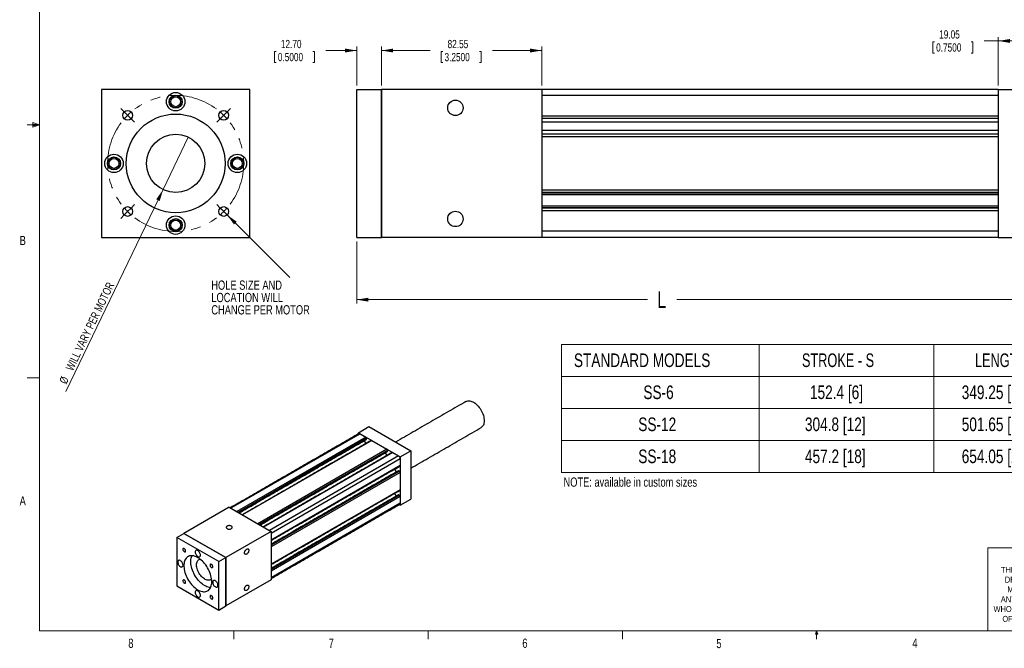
# Model space of a CAD drawing. Header units: millimetres. Extents: x 11 to 421, y 5 to 275.
# Tile 1 of 3: x 11 to 264, y 5 to 167. Entities that reach past the tile are written whole.
import ezdxf

# ---------------------------------------------------------------- set-up
doc = ezdxf.new("R2010")
doc.units = ezdxf.units.MM
doc.linetypes.add('CENTERX2', pattern=[20.32, 12.7, -2.54, 2.54, -2.54])
doc.styles.add('SLDTEXTSTYLE0', font='TXT', dxfattribs={"width": 0.75})
doc.styles.add('SLDTEXTSTYLE4', font='TXT', dxfattribs={"width": 0.7})
doc.dimstyles.new('SLDDIMSTYLE0', dxfattribs={"dimtxt": 4.233333, "dimasz": 3, "dimexe": 0, "dimexo": 0.0625, "dimgap": 1.058333, "dimtad": 0, "dimlfac": 2, "dimrnd": 1e-09, "dimzin": 12, "dimdsep": 46, "dimtxsty": 'SLDTEXTSTYLE0', "dimsah": 1, "dimcen": 0.09, "dimadec": 0, "dimazin": 0, "dimtfac": 1, "dimtofl": 0, "dimtmove": 0, "dimatfit": 3, "dimfxl": 1, "dimtolj": 1, "dimtzin": 12, "dimarcsym": 0})
doc.dimstyles.new('SLDDIMSTYLE1', dxfattribs={"dimtxt": 2.116667, "dimasz": 3, "dimexe": 0, "dimexo": 0.0625, "dimgap": 0.529167, "dimtad": 0, "dimlfac": 2, "dimrnd": 1e-09, "dimzin": 12, "dimdsep": 46, "dimtxsty": 'SLDTEXTSTYLE0', "dimsah": 1, "dimcen": 0.09, "dimadec": 0, "dimazin": 0, "dimtfac": 1, "dimtofl": 0, "dimtmove": 0, "dimatfit": 3, "dimfxl": 1, "dimtolj": 1, "dimtzin": 12, "dimarcsym": 0})
doc.dimstyles.new('SLDDIMSTYLE2', dxfattribs={"dimtxt": 2.116667, "dimasz": 3, "dimexe": 0, "dimexo": 0.0625, "dimgap": 0.529167, "dimtad": 0, "dimlfac": 2, "dimrnd": 1e-09, "dimzin": 4, "dimdsep": 46, "dimtxsty": 'SLDTEXTSTYLE0', "dimsah": 1, "dimcen": 0.09, "dimadec": 0, "dimazin": 0, "dimtfac": 1, "dimtofl": 0, "dimtmove": 0, "dimatfit": 3, "dimfxl": 1, "dimtolj": 1, "dimtzin": 12, "dimarcsym": 0})
doc.dimstyles.new('SLDDIMSTYLE4', dxfattribs={"dimtxt": 2.116667, "dimasz": 3, "dimexe": 0, "dimexo": 0.0625, "dimgap": 0.529167, "dimtad": 2, "dimlfac": 2, "dimrnd": 1e-09, "dimzin": 12, "dimdsep": 46, "dimtxsty": 'SLDTEXTSTYLE0', "dimsah": 1, "dimcen": 0.09, "dimadec": 0, "dimazin": 0, "dimtfac": 1, "dimtmove": 0, "dimatfit": 3, "dimfxl": 1, "dimtolj": 1, "dimtzin": 12, "dimarcsym": 0})
doc.dimstyles.new('SLDDIMSTYLE5', dxfattribs={"dimtxt": 2.116667, "dimasz": 3, "dimexe": 0, "dimexo": 0.0625, "dimgap": 0.529167, "dimtad": 2, "dimlfac": 2, "dimrnd": 1e-09, "dimzin": 12, "dimdsep": 46, "dimtxsty": 'SLDTEXTSTYLE0', "dimsah": 1, "dimcen": 0.09, "dimadec": 0, "dimazin": 0, "dimtfac": 1, "dimtmove": 0, "dimatfit": 3, "dimfxl": 1, "dimtolj": 1, "dimtzin": 12, "dimarcsym": 0})

# ---------------------------------------------------------------- blocks, each defined once
blk = doc.blocks.new('SW_NOTE_0')
at = {"color": 0, "linetype": 'Continuous', "lineweight": 0, "char_height": 2.3813, "attachment_point": 1, "style": 'SLDTEXTSTYLE0'}
for s, insert in [('HOLE SIZE AND ', (0, 3.07)), ('LOCATION WILL ', (0, -0.11)), ('CHANGE PER MOTOR', (0, -3.28))]:
    blk.add_mtext(s, dxfattribs=dict(at, insert=insert))
blk = doc.blocks.new('SW_NOTE_2')
at = {"color": 0, "linetype": 'Continuous', "lineweight": 0, "char_height": 1.524, "attachment_point": 1, "style": 'SLDTEXTSTYLE0'}
for s, insert in [('THE INFORMATION CONTAINED IN THIS', (0, 1.96)), ('DRAWING IS THE SOLE PROPERTY OF', (1, -0.56)), ('MYOSTAT MOTION CONTROL INC. ', (1.67, -3.08)), ('ANY REPRODUCTION IN PART OR AS A', (-0.04, -5.61)), ('WHOLE WITHOUT THE WRITTEN PERMISSION', (-1.91, -8.13)), ('OF COOLMUSCLE INC. IS PROHIBITED.', (0.37, -10.66))]:
    blk.add_mtext(s, dxfattribs=dict(at, insert=insert))
blk = doc.blocks.new('SW_TABLEANNOTATION_0')
at = {"color": 0, "linetype": 'Continuous', "lineweight": 0}
for p, q in [((0, 0), (0, -32.96)), ((140.64, 0), (0, 0)), ((50.88, 0), (50.88, -32.96)), ((95.76, 0), (95.76, -32.96)), ((140.64, -32.96), (140.64, 0)), ((0, -8.24), (140.64, -8.24)), ((0, -16.48), (140.64, -16.48)), ((0, -24.72), (140.64, -24.72)), ((0, -32.96), (140.64, -32.96))]:
    blk.add_line(p, q, dxfattribs=at)
at = {"color": 0, "linetype": 'Continuous', "lineweight": 0, "char_height": 3.5, "attachment_point": 1}
for s, insert, style in [('STANDARD MODELS', (3.18, -2.31), 'SLDTEXTSTYLE0'), ('STROKE - S', (61.86, -2.31), 'SLDTEXTSTYLE4'), ('LENGTH - L', (106.38, -2.31), 'SLDTEXTSTYLE4'), ('SS-6', (21.05, -10.55), 'SLDTEXTSTYLE0'), ('152.4 [6]', (63.92, -10.55), 'SLDTEXTSTYLE0'), ('349.25 [13.75]', (102.98, -10.55), 'SLDTEXTSTYLE0'), ('SS-12', (19.75, -18.79), 'SLDTEXTSTYLE0'), ('304.8 [12]', (62.63, -18.79), 'SLDTEXTSTYLE0'), ('501.65 [19.75]', (102.98, -18.79), 'SLDTEXTSTYLE0'), ('SS-18', (19.75, -27.03), 'SLDTEXTSTYLE0'), ('457.2 [18]', (62.63, -27.03), 'SLDTEXTSTYLE0'), ('654.05 [25.75]', (102.98, -27.03), 'SLDTEXTSTYLE0')]:
    blk.add_mtext(s, dxfattribs=dict(at, insert=insert, style=style))
blk = doc.blocks.new('*D8')
at = {"color": 7, "linetype": 'Continuous', "lineweight": 0}
for p, q in [((97.57, 110.17), (97.57, 94.17)), ((272.19, 110.17), (272.19, 94.17)), ((97.57, 95.17), (172.43, 95.17)), ((272.19, 95.17), (179.94, 95.17))]:
    blk.add_line(p, q, dxfattribs=at)
for points in [[(97.57, 95.17), (100.57, 94.67), (100.57, 95.67)], [(272.19, 95.17), (269.19, 95.67), (269.19, 94.67)]]:
    blk.add_solid(points, dxfattribs=at)
at = {"color": 7, "linetype": 'Continuous', "lineweight": 0, "insert": (174.88, 97.27), "char_height": 4.23, "attachment_point": 1, "style": 'SLDTEXTSTYLE0'}
blk.add_mtext('L', dxfattribs=at)
blk = doc.blocks.new('*D10')
at = {"color": 7, "linetype": 'Continuous', "lineweight": 0}
for p, q in [((103.92, 150.27), (103.92, 160.27)), ((145.19, 150.27), (145.19, 160.27)), ((103.92, 159.27), (116.43, 159.27)), ((119.31, 159.02), (119.31, 156.17)), ((119.31, 159.02), (119.73, 159.02)), ((129.62, 159.02), (129.19, 159.02)), ((129.62, 159.02), (129.62, 156.17)), ((145.19, 159.27), (132.49, 159.27)), ((119.31, 156.17), (119.73, 156.17)), ((129.62, 156.17), (129.19, 156.17))]:
    blk.add_line(p, q, dxfattribs=at)
for points in [[(103.92, 159.27), (106.92, 158.77), (106.92, 159.77)], [(145.19, 159.27), (142.19, 159.77), (142.19, 158.77)]]:
    blk.add_solid(points, dxfattribs=at)
at = {"color": 7, "linetype": 'Continuous', "lineweight": 0, "char_height": 2.117, "attachment_point": 1, "style": 'SLDTEXTSTYLE0'}
for s, insert in [('82.55', (120.95, 162)), ('3.2500', (120.16, 158.64))]:
    blk.add_mtext(s, dxfattribs=dict(at, insert=insert))
blk = doc.blocks.new('*D11')
at = {"color": 7, "linetype": 'Continuous', "lineweight": 0}
for p, q in [((97.57, 150.27), (97.57, 160.27)), ((103.92, 150.27), (103.92, 160.27)), ((76.41, 159.02), (76.41, 156.17)), ((76.41, 159.02), (76.84, 159.02)), ((86.72, 159.02), (86.29, 159.02)), ((86.72, 159.02), (86.72, 156.17)), ((97.57, 159.27), (89.6, 159.27)), ((103.92, 159.27), (109.92, 159.27)), ((76.41, 156.17), (76.84, 156.17)), ((86.72, 156.17), (86.29, 156.17))]:
    blk.add_line(p, q, dxfattribs=at)
for points in [[(97.57, 159.27), (94.57, 159.77), (94.57, 158.77)], [(103.92, 159.27), (106.92, 158.77), (106.92, 159.77)]]:
    blk.add_solid(points, dxfattribs=at)
at = {"color": 7, "linetype": 'Continuous', "lineweight": 0, "char_height": 2.117, "attachment_point": 1, "style": 'SLDTEXTSTYLE0'}
for s, insert in [('12.70', (78.05, 162)), ('0.5000', (77.27, 158.64))]:
    blk.add_mtext(s, dxfattribs=dict(at, insert=insert))
blk = doc.blocks.new('*D12')
at = {"color": 7, "linetype": 'Continuous', "lineweight": 0}
for p, q in [((262.67, 150.27), (262.67, 162.74)), ((272.19, 150.27), (272.19, 162.74)), ((245.81, 161.49), (245.81, 158.63)), ((245.81, 161.49), (246.24, 161.49)), ((256.13, 161.49), (255.7, 161.49)), ((256.13, 161.49), (256.13, 158.63)), ((262.67, 161.74), (259, 161.74)), ((272.19, 161.74), (262.67, 161.74)), ((245.81, 158.63), (246.24, 158.63)), ((256.13, 158.63), (255.7, 158.63))]:
    blk.add_line(p, q, dxfattribs=at)
for points in [[(262.67, 161.74), (265.67, 161.24), (265.67, 162.24)], [(272.19, 161.74), (269.19, 162.24), (269.19, 161.24)]]:
    blk.add_solid(points, dxfattribs=at)
at = {"color": 7, "linetype": 'Continuous', "lineweight": 0, "char_height": 2.117, "attachment_point": 1, "style": 'SLDTEXTSTYLE0'}
for s, insert in [('19.05', (247.45, 164.47)), ('0.7500', (246.67, 161.11))]:
    blk.add_mtext(s, dxfattribs=dict(at, insert=insert))
blk = doc.blocks.new('*D14')
at = {"color": 7, "linetype": 'Continuous', "lineweight": 0}
for q in [(62.47, 118.73), (80.33, 100.87)]:
    blk.add_line((64.23, 116.97), q, dxfattribs=at)
blk.add_solid([(64.23, 116.97), (66, 114.49), (66.71, 115.2)], dxfattribs=at)
blk = doc.blocks.new('*D15')
at = {"color": 7, "linetype": 'Continuous', "lineweight": 0}
for q in [(54.23, 136.98), (22.7, 71.56)]:
    blk.add_line((47.72, 123.47), q, dxfattribs=at)
blk.add_solid([(47.72, 123.47), (45.97, 120.98), (46.87, 120.55)], dxfattribs=at)
at = {"color": 7, "linetype": 'Continuous', "lineweight": 0, "attachment_point": 1, "rotation": 64.2653, "style": 'SLDTEXTSTYLE0'}
for s, insert, char_height in [(' WILL VARY PER MOTOR', (22.32, 77.06), 2.1167), ('%%c', (20.93, 74.18), 2.117)]:
    blk.add_mtext(s, dxfattribs=dict(at, insert=insert, char_height=char_height))
blk = doc.blocks.new('SW_CENTERMARKSYMBOL_0')
at = {"color": 0, "linetype": 'Continuous', "lineweight": 0}
for p, q in [((-0.88, 25.63), (-1.77, 26.52)), ((0, 24.75), (-0.88, 25.63)), ((24.75, 24.75), (25.63, 25.63)), ((25.63, 25.63), (26.52, 26.52)), ((0, 24.75), (0.88, 23.86)), ((0.88, 23.86), (1.77, 22.98)), ((23.86, 23.86), (22.98, 22.98)), ((24.75, 24.75), (23.86, 23.86)), ((0, 0), (-0.88, -0.88)), ((0, 0), (0.88, 0.88)), ((0.88, 0.88), (1.77, 1.77)), ((23.86, 0.88), (22.98, 1.77)), ((24.75, 0), (23.86, 0.88)), ((24.75, 0), (25.63, -0.88)), ((-0.88, -0.88), (-1.77, -1.77)), ((25.63, -0.88), (26.52, -1.77))]:
    blk.add_line(p, q, dxfattribs=at)
at = {"color": 0, "linetype": 'CENTERX2', "lineweight": 0}
for start, end in [(53.1851, 126.8149), (143.1851, 216.8149), (323.1851, 36.8149), (233.1851, 306.8149)]:
    blk.add_arc((12.37, 12.37), 17.5, start, end, dxfattribs=at)
at = {"color": 0, "linetype": 'Continuous', "lineweight": 0}
for start, end in [(130.9074, 135), (45, 49.0926), (135, 139.0926), (40.9074, 45), (220.9074, 225), (225, 229.0926), (310.9074, 315), (315, 319.0926)]:
    blk.add_arc((12.37, 12.37), 17.5, start, end, dxfattribs=at)

msp = doc.modelspace()

# ---------------------------------------------------------------- linework, layer by layer
at = {"color": 7, "linetype": 'Continuous', "lineweight": 0}
for p, q in [((15.9068, 270.3087), (15.9068, 9.9587)), ((15.9068, 140.1337), (12.7318, 140.1337)), ((14.2004, 140.7435), (14.2004, 139.5602)), ((15.9068, 140.1337), (14.2004, 140.7435)), ((15.9068, 140.1337), (14.2004, 140.3632)), ((15.9068, 140.1337), (14.2004, 139.8718)), ((15.9068, 140.1337), (14.2004, 139.5602)), ((15.9068, 75.0462), (12.7318, 75.0462)), ((259.9535, 31.2781), (259.9535, 9.9587)), ((302.9194, 31.2781), (259.9535, 31.2781)), ((415.9568, 9.9587), (15.9068, 9.9587)), ((65.9067, 9.9587), (65.9067, 7.8048)), ((115.9129, 9.9587), (115.9129, 7.8048)), ((165.9192, 9.9587), (165.9192, 7.8048)), ((215.5889, 9.0805), (215.9254, 9.9587)), ((216.2443, 9.0805), (215.5889, 9.0805)), ((215.9254, 9.9587), (215.9254, 7.8048)), ((215.9254, 9.9587), (216.2443, 9.0805))]:
    msp.add_line(p, q, dxfattribs=at)
at = {"color": 7, "linetype": 'Continuous', "lineweight": 30}
for p, q in [((70.0251, 149.2746), (31.9251, 149.2746)), ((31.9251, 149.2746), (31.9251, 111.1746)), ((70.0251, 111.1746), (70.0251, 149.2746)), ((97.5669, 111.1746), (97.5669, 149.2746)), ((97.5669, 149.2746), (103.9169, 149.2746)), ((103.9169, 111.1746), (103.9169, 149.2746)), ((145.1919, 149.2746), (103.9169, 149.2746)), ((103.9169, 149.2746), (103.9169, 111.1746)), ((145.1919, 149.2746), (145.1919, 111.1746)), ((262.6669, 149.2746), (145.1919, 149.2746)), ((262.6669, 147.6871), (145.1919, 147.6871)), ((145.1919, 147.6871), (145.1919, 142.4166)), ((262.6669, 149.2746), (262.6669, 111.1746)), ((262.6669, 149.2746), (272.1919, 149.2746)), ((262.6669, 147.6871), (262.6669, 142.4166)), ((262.6669, 142.4166), (145.1919, 142.4166)), ((262.6669, 141.7816), (145.1919, 141.7816)), ((262.6669, 140.7999), (145.1919, 140.7999)), ((262.6669, 138.6993), (145.1919, 138.6993)), ((262.6669, 137.7176), (145.1919, 137.7176)), ((262.6669, 137.0826), (145.1919, 137.0826)), ((145.1919, 137.0826), (145.1919, 123.3666)), ((262.6669, 137.0826), (262.6669, 123.3666)), ((262.6669, 123.3666), (145.1919, 123.3666)), ((262.6669, 122.7316), (145.1919, 122.7316)), ((262.6669, 122.5934), (145.1919, 122.5934)), ((262.6669, 122.1444), (145.1919, 122.1444)), ((262.6669, 119.2547), (145.1919, 119.2547)), ((262.6669, 118.8057), (145.1919, 118.8057)), ((262.6669, 118.6676), (145.1919, 118.6676)), ((262.6669, 118.0326), (145.1919, 118.0326)), ((145.1919, 118.0326), (145.1919, 112.7621)), ((262.6669, 118.0326), (262.6669, 112.7621)), ((262.6669, 112.7621), (145.1919, 112.7621)), ((31.9251, 111.1746), (70.0251, 111.1746)), ((97.5669, 111.1746), (103.9169, 111.1746)), ((145.1919, 111.1746), (103.9169, 111.1746)), ((262.6669, 111.1746), (145.1919, 111.1746)), ((262.6669, 111.1746), (272.1919, 111.1746)), ((97.9874, 60.9428), (100.6815, 62.498)), ((97.9874, 60.9428), (108.7637, 54.7217)), ((97.9874, 60.6391), (97.9874, 60.9428)), ((100.6815, 62.498), (111.4578, 56.277)), ((98.4365, 60.6836), (65.2095, 41.502)), ((99.9272, 59.823), (66.7002, 40.6415)), ((100.1068, 59.5119), (67.0595, 40.4341)), ((100.1068, 59.3252), (67.2211, 40.3408)), ((101.4359, 58.952), (68.2089, 39.7705)), ((98.4365, 60.6836), (99.9272, 59.823)), ((99.4911, 58.8839), (99.9106, 58.1574)), ((100.1068, 59.5119), (100.1068, 59.3252)), ((101.4359, 58.952), (105.3153, 56.7125)), ((105.3153, 56.7125), (72.0884, 37.531)), ((105.4949, 56.4014), (72.4476, 37.3236)), ((105.4949, 56.2147), (72.6093, 37.2302)), ((106.824, 55.8415), (73.5971, 36.66)), ((104.8793, 55.7734), (105.2987, 55.0469)), ((105.4949, 56.4014), (105.4949, 56.2147)), ((106.824, 55.8415), (108.3147, 54.9809)), ((108.7637, 54.7217), (111.4578, 56.277)), ((111.4578, 56.277), (111.4578, 43.8329)), ((108.3147, 54.9809), (75.0878, 35.7994)), ((108.7637, 54.2032), (75.5368, 35.0217)), ((108.7637, 54.7217), (108.7637, 42.2777)), ((108.7637, 54.2032), (108.7637, 52.4818)), ((108.7637, 52.4818), (75.5368, 33.3003)), ((108.4225, 51.144), (75.5368, 32.1595)), ((108.5841, 51.0507), (75.5368, 31.9729)), ((108.7637, 50.7396), (75.5368, 31.5581)), ((107.3128, 51.5583), (107.7324, 50.8315)), ((108.4225, 51.144), (108.5841, 51.0507)), ((108.7637, 50.7396), (108.7637, 46.2598)), ((108.7637, 46.2598), (75.5368, 27.0783)), ((108.4225, 44.922), (75.5368, 25.9375)), ((108.5841, 44.8287), (75.5368, 25.7509)), ((108.7637, 44.5176), (75.5368, 25.3361)), ((107.3128, 45.3363), (107.7324, 44.6095)), ((108.4225, 44.922), (108.5841, 44.8287)), ((108.7637, 44.5176), (108.7637, 42.7962)), ((108.7637, 42.2777), (111.4578, 43.8329)), ((64.7605, 41.7613), (53.0862, 35.0218)), ((64.7605, 41.7613), (75.5368, 35.5402)), ((65.2095, 41.502), (66.7002, 40.6415)), ((108.7637, 42.7962), (75.5368, 23.6147)), ((108.7637, 42.2777), (108.5007, 42.4295)), ((68.2089, 39.7705), (72.0884, 37.531)), ((75.5368, 35.5402), (63.8625, 28.8008)), ((73.5971, 36.66), (75.0878, 35.7994)), ((75.5368, 35.5402), (75.5368, 23.0961)), ((51.2901, 33.985), (53.0862, 35.0218)), ((62.0664, 27.7639), (51.2901, 33.985)), ((51.2901, 33.985), (51.2901, 21.5409)), ((63.8625, 28.8008), (53.0862, 35.0218)), ((53.0862, 35.0218), (63.8625, 28.8008)), ((75.5368, 35.0217), (75.5368, 33.3003)), ((75.5368, 31.5581), (75.5368, 27.0783)), ((62.0664, 27.7639), (63.8625, 28.8008)), ((63.8625, 16.3567), (63.8625, 28.8008)), ((63.8625, 28.8008), (63.8625, 16.3567)), ((62.0664, 15.3199), (62.0664, 27.7639)), ((75.5368, 23.0961), (63.8625, 16.3567)), ((75.5368, 25.3361), (75.5368, 23.6147)), ((51.2901, 21.5409), (62.0664, 15.3199)), ((62.0664, 15.3199), (63.8625, 16.3567))]:
    msp.add_line(p, q, dxfattribs=at)
at = {"color": 7, "linetype": 'Continuous', "lineweight": 30, "flags": 128}
for points in [[(125.6793, 68.9732), (125.729, 69.0004), (125.9402, 69.0879), (126.1687, 69.1396), (126.4121, 69.1551), (126.6679, 69.1342), (126.9335, 69.0771), (127.2062, 68.9844), (127.4831, 68.857), (127.7615, 68.6963), (128.0384, 68.504), (128.3111, 68.2818), (128.5767, 68.0323), (128.8325, 67.7579), (129.0759, 67.4614), (129.3043, 67.1458), (129.5155, 66.8145), (129.7073, 66.4708), (129.8777, 66.1183), (130.025, 65.7605), (130.1475, 65.4011), (130.2442, 65.0439), (130.314, 64.6924), (130.3561, 64.3503), (130.3702, 64.0212), (130.3561, 63.7083), (130.314, 63.4149), (130.2442, 63.144), (130.1475, 62.8983), (130.025, 62.6805), (129.8777, 62.4927), (129.7073, 62.3369), (129.5652, 62.2419)], [(65.3218, 36.9011), (65.1828, 36.9651), (65.0227, 37.0096), (64.8494, 37.0324), (64.6716, 37.0324), (64.4983, 37.0096), (64.3382, 36.9651), (64.1992, 36.9011), (64.0884, 36.8209), (64.0113, 36.7284), (63.9717, 36.6284), (63.9717, 36.5258), (64.0113, 36.4257), (64.0884, 36.3333), (64.1992, 36.2531), (64.3382, 36.1891), (64.4983, 36.1446), (64.6716, 36.1217), (64.8494, 36.1217), (65.0227, 36.1446), (65.1828, 36.1891), (65.3218, 36.2531), (65.4326, 36.3333), (65.5097, 36.4257), (65.5493, 36.5258), (65.5493, 36.6284), (65.5097, 36.7284), (65.4326, 36.8209), (65.3218, 36.9011)], [(53.5318, 30.5105), (53.5175, 30.6338), (53.4757, 30.7636), (53.4098, 30.8895), (53.3251, 31.0012), (53.2286, 31.0897), (53.1279, 31.1478), (53.0314, 31.1708), (52.9467, 31.1568), (52.8808, 31.107), (52.839, 31.0255), (52.8247, 30.9187), (52.839, 30.7954), (52.8808, 30.6656), (52.9467, 30.5397), (53.0314, 30.428), (53.1279, 30.3395), (53.2286, 30.2814), (53.3251, 30.2584), (53.4098, 30.2724), (53.4757, 30.3222), (53.5175, 30.4037), (53.5318, 30.5105)], [(57.3518, 29.4486), (57.3371, 29.6188), (57.2936, 29.7986), (57.2232, 29.98), (57.1289, 30.1553), (57.015, 30.3166), (56.8864, 30.457), (56.7487, 30.5703), (56.6079, 30.6516), (56.4701, 30.6973), (56.3415, 30.7054), (56.2276, 30.6756), (56.1334, 30.6092), (56.063, 30.509), (56.0195, 30.3795), (56.0047, 30.2263), (56.0195, 30.0561), (56.063, 29.8763), (56.1334, 29.6949), (56.2276, 29.5196), (56.3415, 29.3583), (56.4701, 29.2179), (56.6079, 29.1046), (56.7487, 29.0233), (56.8864, 28.9776), (57.015, 28.9695), (57.1289, 28.9993), (57.2232, 29.0657), (57.2936, 29.1659), (57.3371, 29.2954), (57.3518, 29.4486)], [(68.6894, 30.0318), (68.7034, 30.1841), (68.7449, 30.3451), (68.8118, 30.5066), (68.9007, 30.6605), (69.0071, 30.7991), (69.1257, 30.9156), (69.2506, 31.0039), (69.3755, 31.0598), (69.4941, 31.0803), (69.6006, 31.0645), (69.6894, 31.0132), (69.7563, 30.9289), (69.7978, 30.8159), (69.8119, 30.6798), (69.7978, 30.5275), (69.7563, 30.3665), (69.6894, 30.205), (69.6006, 30.0511), (69.4941, 29.9124), (69.3755, 29.796), (69.2506, 29.7077), (69.1257, 29.6518), (69.0071, 29.6313), (68.9007, 29.647), (68.8118, 29.6984), (68.7449, 29.7826), (68.7034, 29.8957), (68.6894, 30.0318)], [(52.8617, 26.8557), (52.8469, 27.0259), (52.8034, 27.2057), (52.733, 27.3871), (52.6388, 27.5623), (52.5249, 27.7237), (52.3963, 27.8641), (52.2585, 27.9774), (52.1177, 28.0586), (51.98, 28.1044), (51.8514, 28.1125), (51.7375, 28.0827), (51.6432, 28.0162), (51.5728, 27.9161), (51.5293, 27.7865), (51.5146, 27.6333), (51.5293, 27.4631), (51.5728, 27.2834), (51.6432, 27.1019), (51.7375, 26.9267), (51.8514, 26.7654), (51.98, 26.625), (52.1177, 26.5117), (52.2585, 26.4304), (52.3963, 26.3847), (52.5249, 26.3765), (52.6388, 26.4064), (52.733, 26.4728), (52.8034, 26.573), (52.8469, 26.7025), (52.8617, 26.8557)], [(60.2704, 22.5787), (60.2563, 22.9535), (60.2142, 23.3415), (60.1445, 23.7397), (60.0477, 24.1452), (59.9244, 24.5546), (59.7758, 24.9647), (59.6029, 25.3724), (59.4071, 25.7745), (59.19, 26.1678), (58.9532, 26.5492), (58.6986, 26.9158), (58.4282, 27.2647), (58.1441, 27.5931), (57.8486, 27.8985), (57.5438, 28.1785), (57.2323, 28.4309), (56.9165, 28.6538), (56.5988, 28.8453), (56.2817, 29.004), (55.9677, 29.1287), (55.6593, 29.2183), (55.3589, 29.2722), (55.0688, 29.2899), (54.7912, 29.2713), (54.5285, 29.2166), (54.2826, 29.1262), (54.0554, 29.0007), (53.8487, 28.8413), (53.6642, 28.649), (53.5033, 28.4254), (53.3672, 28.1724), (53.2571, 27.8918), (53.1737, 27.5858), (53.1178, 27.2569), (53.0897, 26.9075), (53.0897, 26.5406), (53.1178, 26.1588), (53.1737, 25.7653), (53.2571, 25.3631), (53.3672, 24.9553), (53.5033, 24.5451), (53.6642, 24.1358), (53.8487, 23.7305), (54.0554, 23.3324), (54.2826, 22.9447), (54.5285, 22.5703), (54.7912, 22.2122), (55.0688, 21.8732), (55.3589, 21.556), (55.6593, 21.263), (55.9677, 20.9965), (56.2817, 20.7587), (56.5988, 20.5513), (56.9165, 20.376), (57.2323, 20.2342), (57.5438, 20.1269), (57.8486, 20.0551), (58.1441, 20.0193), (58.4282, 20.0197), (58.6986, 20.0564), (58.9532, 20.129), (59.19, 20.2371), (59.4071, 20.3797), (59.6029, 20.5557), (59.7758, 20.7638), (59.9244, 21.0023), (60.0477, 21.2695), (60.1445, 21.563), (60.2142, 21.8808), (60.2563, 22.2203), (60.2704, 22.5787)], [(59.9521, 21.0554), (59.9402, 21.0561), (59.6446, 21.0919), (59.3399, 21.1638), (59.0284, 21.271), (58.7126, 21.4128), (58.3948, 21.5881), (58.0778, 21.7955), (57.7638, 22.0334), (57.4554, 22.2998), (57.1549, 22.5928), (56.8648, 22.9101), (56.5873, 23.249), (56.3245, 23.6071), (56.0786, 23.9815), (55.8514, 24.3692), (55.6448, 24.7673), (55.4603, 25.1726), (55.2994, 25.5819), (55.1633, 25.9921), (55.0531, 26.3999), (54.9698, 26.8022), (54.9138, 27.1957), (54.8857, 27.5774), (54.8857, 27.9444), (54.9138, 28.2937), (54.9698, 28.6226), (55.0531, 28.9286), (55.1633, 29.2092), (55.2005, 29.2863)], [(56.353, 26.9139), (56.3673, 27.19), (56.4102, 27.4458), (56.4809, 27.6778), (56.5786, 27.883), (56.702, 28.0585), (56.8493, 28.2019), (57.0186, 28.3114), (57.2075, 28.3854), (57.2711, 28.4013)], [(60.2212, 23.2911), (60.0993, 23.1766), (59.9301, 23.0671), (59.7411, 22.9931), (59.535, 22.9555), (59.3145, 22.9549), (59.0827, 22.9913), (58.8427, 23.0642), (58.5977, 23.1726), (58.351, 23.315), (58.106, 23.4895), (57.8659, 23.6938), (57.6341, 23.925), (57.4137, 24.1801), (57.2075, 24.4556), (57.0186, 24.7478), (56.8493, 25.0528), (56.702, 25.3663), (56.5786, 25.6842), (56.4809, 26.0022), (56.4102, 26.3159), (56.3673, 26.6212), (56.353, 26.9139)], [(60.5318, 26.4695), (60.5175, 26.5928), (60.4757, 26.7226), (60.4098, 26.8485), (60.3251, 26.9602), (60.2286, 27.0486), (60.1279, 27.1067), (60.0314, 27.1297), (59.9467, 27.1158), (59.8808, 27.066), (59.839, 26.9844), (59.8247, 26.8777), (59.839, 26.7544), (59.8808, 26.6246), (59.9467, 26.4987), (60.0314, 26.387), (60.1279, 26.2985), (60.2286, 26.2404), (60.3251, 26.2174), (60.4098, 26.2314), (60.4757, 26.2812), (60.5175, 26.3627), (60.5318, 26.4695)], [(53.5318, 22.4272), (53.5175, 22.5504), (53.4757, 22.6803), (53.4098, 22.8061), (53.3251, 22.9178), (53.2286, 23.0063), (53.1279, 23.0644), (53.0314, 23.0874), (52.9467, 23.0735), (52.8808, 23.0237), (52.839, 22.9421), (52.8247, 22.8354), (52.839, 22.7121), (52.8808, 22.5822), (52.9467, 22.4564), (53.0314, 22.3447), (53.1279, 22.2562), (53.2286, 22.1981), (53.3251, 22.1751), (53.4098, 22.189), (53.4757, 22.2388), (53.5175, 22.3204), (53.5318, 22.4272)], [(61.8419, 21.6715), (61.8272, 21.8417), (61.7837, 22.0215), (61.7133, 22.2029), (61.6191, 22.3781), (61.5052, 22.5395), (61.3765, 22.6799), (61.2388, 22.7932), (61.098, 22.8745), (60.9603, 22.9202), (60.8316, 22.9283), (60.7177, 22.8985), (60.6235, 22.832), (60.5531, 22.7319), (60.5096, 22.6023), (60.4949, 22.4491), (60.5096, 22.2789), (60.5531, 22.0992), (60.6235, 21.9177), (60.7177, 21.7425), (60.8316, 21.5812), (60.9603, 21.4408), (61.098, 21.3275), (61.2388, 21.2462), (61.3765, 21.2005), (61.5052, 21.1924), (61.6191, 21.2222), (61.7133, 21.2886), (61.7837, 21.3888), (61.8272, 21.5183), (61.8419, 21.6715)], [(57.3518, 19.0786), (57.3371, 19.2488), (57.2936, 19.4285), (57.2232, 19.61), (57.1289, 19.7852), (57.015, 19.9465), (56.8864, 20.0869), (56.7487, 20.2002), (56.6079, 20.2815), (56.4701, 20.3272), (56.3415, 20.3353), (56.2276, 20.3055), (56.1334, 20.2391), (56.063, 20.1389), (56.0195, 20.0094), (56.0047, 19.8562), (56.0195, 19.686), (56.063, 19.5062), (56.1334, 19.3248), (56.2276, 19.1496), (56.3415, 18.9882), (56.4701, 18.8478), (56.6079, 18.7345), (56.7487, 18.6532), (56.8864, 18.6075), (57.015, 18.5994), (57.1289, 18.6292), (57.2232, 18.6957), (57.2936, 18.7958), (57.3371, 18.9254), (57.3518, 19.0786)], [(68.6894, 20.6987), (68.7034, 20.8511), (68.7449, 21.012), (68.8118, 21.1735), (68.9007, 21.3274), (69.0071, 21.4661), (69.1257, 21.5825), (69.2506, 21.6709), (69.3755, 21.7267), (69.4941, 21.7473), (69.6006, 21.7315), (69.6894, 21.6802), (69.7563, 21.5959), (69.7978, 21.4828), (69.8119, 21.3467), (69.7978, 21.1944), (69.7563, 21.0334), (69.6894, 20.8719), (69.6006, 20.718), (69.4941, 20.5794), (69.3755, 20.4629), (69.2506, 20.3746), (69.1257, 20.3187), (69.0071, 20.2982), (68.9007, 20.314), (68.8118, 20.3653), (68.7449, 20.4496), (68.7034, 20.5626), (68.6894, 20.6987)], [(60.5318, 18.3861), (60.5175, 18.5094), (60.4757, 18.6393), (60.4098, 18.7651), (60.3251, 18.8768), (60.2286, 18.9653), (60.1279, 19.0234), (60.0314, 19.0464), (59.9467, 19.0324), (59.8808, 18.9827), (59.839, 18.9011), (59.8247, 18.7943), (59.839, 18.671), (59.8808, 18.5412), (59.9467, 18.4153), (60.0314, 18.3036), (60.1279, 18.2152), (60.2286, 18.1571), (60.3251, 18.1341), (60.4098, 18.148), (60.4757, 18.1978), (60.5175, 18.2794), (60.5318, 18.3861)]]:
    msp.add_lwpolyline(points, dxfattribs=at)
at = {"color": 7, "linetype": 'Continuous', "lineweight": 30}
for centre, radius in [((50.9751, 146.0996), 2.3813), ((50.9751, 146.0996), 1.6891), ((50.9751, 146.0996), 1.5875), ((50.9751, 146.0996), 1.2763), ((122.9669, 144.5121), 1.9844), ((38.6007, 142.5989), 1.25), ((50.9751, 130.2246), 12.7), ((63.3495, 142.5989), 1.25), ((50.9751, 130.2246), 7.5), ((35.1001, 130.2246), 2.3813), ((35.1001, 130.2246), 1.6891), ((35.1001, 130.2246), 1.5875), ((66.8501, 130.2246), 2.3812), ((66.8501, 130.2246), 1.6891), ((66.8501, 130.2246), 1.5875), ((35.1001, 130.2246), 1.2763), ((66.8501, 130.2246), 1.2763), ((38.6007, 117.8502), 1.25), ((63.3495, 117.8502), 1.25), ((50.9751, 114.3496), 2.3812), ((122.9669, 115.9371), 1.9844), ((50.9751, 114.3496), 1.6891), ((50.9751, 114.3496), 1.5875), ((50.9751, 114.3496), 1.2763)]:
    msp.add_circle(centre, radius, dxfattribs=at)
for centre, radius, start, end in [((98.2504, 60.4239), 0.3194, 54.382423, 114.307119), ((99.7168, 59.4942), 0.3903, 2.605478, 57.394522), ((99.986, 59.3099), 0.1218, 304.056351, 7.25583), ((101.3615, 58.8482), 0.1278, 54.382423, 114.307119), ((105.105, 56.3836), 0.3903, 2.605478, 57.394522), ((105.3741, 56.1993), 0.1218, 304.056351, 7.25583), ((106.7496, 55.7377), 0.1278, 54.382423, 114.307119), ((107.7889, 54.1589), 0.9759, 2.605478, 57.394522), ((108.3481, 51.0402), 0.1278, 54.382423, 114.307119), ((108.3738, 50.7219), 0.3903, 2.605478, 57.394522), ((108.6429, 52.4664), 0.1218, 304.056351, 7.25583), ((108.6429, 46.2444), 0.1218, 304.056351, 7.25583), ((108.3481, 44.8181), 0.1278, 54.382423, 114.307119), ((108.3738, 44.4998), 0.3903, 2.605478, 57.394522), ((108.4617, 42.7577), 0.3045, 304.056351, 7.25583)]:
    msp.add_arc(centre, radius, start, end, dxfattribs=at)
for points in [[(125.6793, 68.9732), (107.5722, 58.5201)], [(111.4578, 51.7887), (129.5652, 62.2419)], [(98.119, 60.715), (65.0235, 41.6094)], [(67.2956, 40.2978), (100.0542, 59.2089)], [(101.3089, 58.9646), (68.1345, 39.8135)], [(72.6837, 37.1873), (105.4423, 56.0984)], [(106.697, 55.8541), (73.5227, 36.703)], [(75.5368, 33.2144), (108.7111, 52.3655)], [(108.2955, 51.1566), (75.5368, 32.2454)], [(75.5368, 26.9923), (108.7111, 46.1435)], [(108.2955, 44.9346), (75.5368, 26.0234)], [(75.5368, 23.3999), (108.6322, 42.5054)]]:
    msp.add_open_spline(points, degree=1, dxfattribs=at)

# ---------------------------------------------------------------- block references
at = {"color": 7, "linetype": 'Continuous', "lineweight": 0}
for name, p in [('SW_CENTERMARKSYMBOL_0', (38.6007, 117.8502)), ('SW_NOTE_0', (60.1491, 97.0276)), ('SW_TABLEANNOTATION_0', (150.2787, 83.6371)), ('SW_NOTE_2', (263.3542, 24.4643))]:
    msp.add_blockref(name, p, dxfattribs=at)

# ---------------------------------------------------------------- texts
at = {"color": 7, "linetype": 'Continuous', "lineweight": 0, "attachment_point": 1, "style": 'SLDTEXTSTYLE0'}
for s, insert, char_height in [('B', (10.8306, 111.5884), 2.3813), ('NOTE: available in custom sizes', (150.7828, 49.4176), 2.38125), ('A', (10.8207, 44.5986), 2.3813), ('8', (38.7801, 7.9493), 2.3813), ('7', (90.3586, 7.9568), 2.3813), ('6', (140.1782, 7.9668), 2.3813), ('5', (190.1219, 7.8889), 2.3813), ('4', (240.5412, 7.9686), 2.3813)]:
    msp.add_mtext(s, dxfattribs=dict(at, insert=insert, char_height=char_height))

# ---------------------------------------------------------------- dimensions: what is measured, and where the dimension line sits
at = {"color": 7, "linetype": 'Continuous', "lineweight": 0}
for base, p1, p2, dimstyle, picture, middle in [((272.1919, 161.7371), (262.6669, 149.2746), (272.1919, 149.2746), 'SLDDIMSTYLE1', '*D12', (250.9693, 161.7371)), ((103.9169, 159.2746), (97.5669, 149.2746), (103.9169, 149.2746), 'SLDDIMSTYLE2', '*D11', (81.5669, 159.2746)), ((103.9169, 159.2746), (145.1919, 149.2746), (103.9169, 149.2746), 'SLDDIMSTYLE1', '*D10', (124.4628, 159.2746))]:
    dim = msp.add_linear_dim(base=base, p1=p1, p2=p2, dimstyle=dimstyle, dxfattribs=at)
    dim.commit()
    dim.dimension.update_dxf_attribs({"geometry": picture, "text_midpoint": middle, "dimtype": 160})
dim = msp.add_diameter_dim_2p(p1=(54.2316, 136.9807), p2=(47.7186, 123.4685), text='%%c WILL VARY PER MOTOR', dimstyle='SLDDIMSTYLE5', dxfattribs=at)
dim.commit()
dim.dimension.update_dxf_attribs({"geometry": '*D15', "text_midpoint": (30.9837, 88.7498), "dimtype": 163})
dim = msp.add_diameter_dim_2p(p1=(62.4656, 118.7341), p2=(64.2333, 116.9663), dimstyle='SLDDIMSTYLE4', override={"dimpost": '<>'}, dxfattribs=at)
dim.commit()
dim.dimension.update_dxf_attribs({"geometry": '*D14', "text_midpoint": (79.243, 101.9566), "dimtype": 163})
dim = msp.add_linear_dim(base=(272.1919, 95.1746), p1=(97.5669, 111.1746), p2=(272.1919, 111.1746), text='L', dimstyle='SLDDIMSTYLE0', dxfattribs=at)
dim.commit()
dim.dimension.update_dxf_attribs({"geometry": '*D8', "text_midpoint": (176.1833, 95.1746), "dimtype": 160})

doc.saveas('drawing.dxf')
